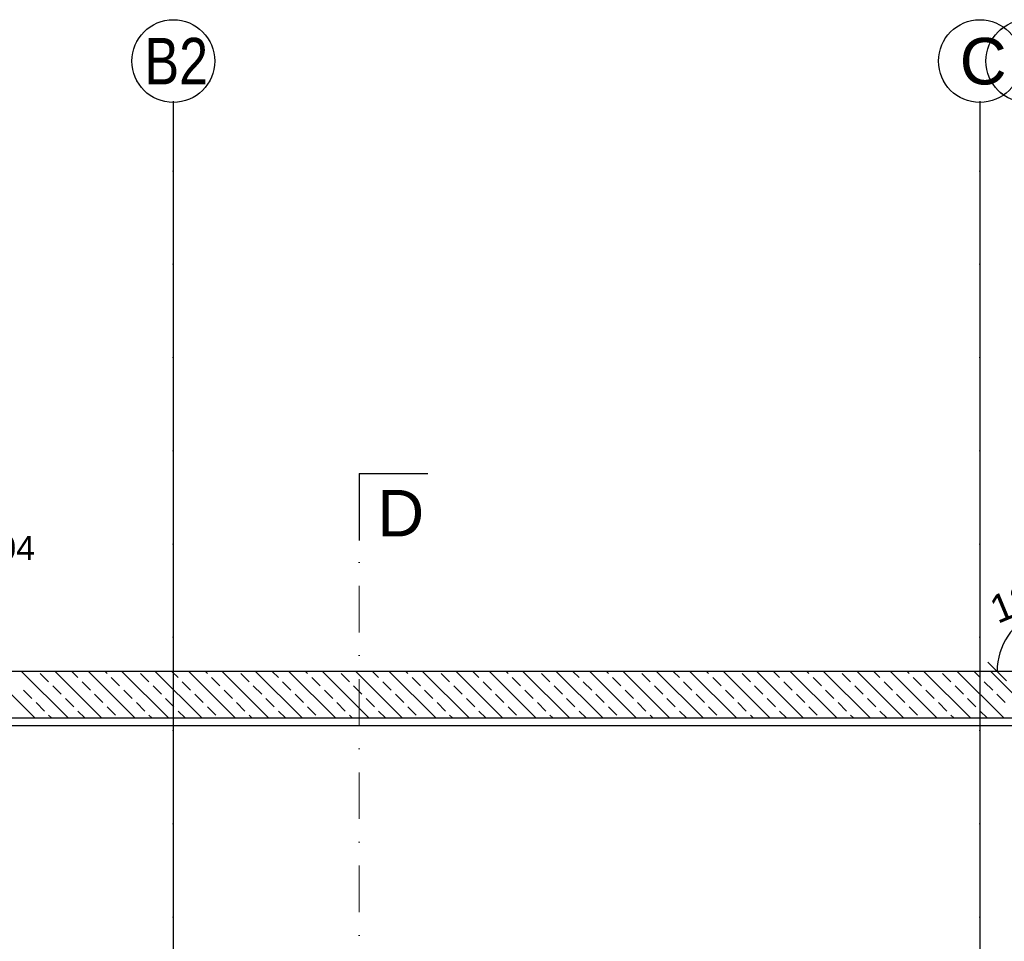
# Model space of a CAD drawing. Header units: millimetres. Extents: x -7023 to 53801, y 9849 to 33561.
# Tile 68 of 256: x 7279 to 7809, y 22276 to 22772. Entities that reach past the tile are written whole.
import ezdxf

# ---------------------------------------------------------------- set-up
doc = ezdxf.new("R2010")
doc.units = ezdxf.units.MM
doc.linetypes.add('DASHDOT', pattern=[1, 0.5, -0.25, 0, -0.25])
doc.linetypes.add('DASHDOTX2', pattern=[2, 1, -0.5, 0, -0.5])
doc.layers.get('0').update_dxf_attribs({"lineweight": 9})
doc.layers.add('.IE_podklad', color=252, linetype='Continuous')
doc.layers.add('PROJEKT osie', color=251, linetype='DASHDOTX2', lineweight=9)
doc.styles.add('Arial', font='arial.ttf', dxfattribs={"height": 125})
doc.styles.get("Standard").update_dxf_attribs({"font": 'arial.ttf'})

# ---------------------------------------------------------------- blocks, each defined once
blk = doc.blocks.new('OSIE DOMKU')
at = {"layer": 'PROJEKT osie', "ltscale": 25}
for p, q in [((-31887.02, 6226.99), (-31887.02, 4134.85)), ((-31453.52, 6226.99), (-31453.52, 4134.85)), ((-33194.97, 5891.65), (-29895.99, 5891.65))]:
    blk.add_line(p, q, dxfattribs=at)
at = {"layer": 'PROJEKT osie', "linetype": 'Continuous'}
for centre in [(-31887.02, 6248.58), (-31453.52, 6248.58), (-31428.02, 6248.58)]:
    blk.add_circle(centre, 22.24, dxfattribs=at)
at = {"layer": 'PROJEKT osie', "char_height": 25, "width": 492.1163, "attachment_point": 1}
for s, insert in [('{\\W0.8;B2}', (-31902.51, 6261.05)), ('C', (-31464.35, 6261.05))]:
    blk.add_mtext(s, dxfattribs=dict(at, insert=insert))
blk = doc.blocks.new('_Oblique')
at = {"color": 0, "linetype": 'ByBlock', "lineweight": -2}
blk.add_line((-0.5, -0.5), (0.5, 0.5), dxfattribs=at)

msp = doc.modelspace()

# ---------------------------------------------------------------- linework, layer by layer
at = {"layer": '.IE_podklad', "ltscale": 25}
for p, q in [((7362.06, 22727.75), (7362.06, 20635.61)), ((7795.56, 22727.75), (7795.56, 20635.61)), ((7461.89, 22527.69), (7498.94, 22527.69)), ((6054.1, 22392.41), (9353.09, 22392.41))]:
    msp.add_line(p, q, dxfattribs=at)
at = {"layer": '.IE_podklad', "lineweight": 30, "ltscale": 25}
msp.add_line((7461.89, 22527.69), (7461.89, 22491.74), dxfattribs=at)
at = {"layer": '.IE_podklad', "linetype": 'DASHDOT', "lineweight": 13, "ltscale": 50}
msp.add_line((7461.89, 22517.48), (7461.89, 21687.64), dxfattribs=at)
at = {"layer": '.IE_podklad'}
for p, q in [((7839.06, 22421.41), (7165.06, 22421.41)), ((7287.56, 22396.41), (7262.56, 22421.41)), ((7305.52, 22396.41), (7280.52, 22421.41)), ((7295.05, 22415.86), (7290.56, 22420.35)), ((7323.48, 22396.41), (7298.48, 22421.41)), ((7310.77, 22418.1), (7307.47, 22421.41)), ((7341.45, 22396.41), (7316.45, 22421.41)), ((7326.48, 22420.35), (7325.43, 22421.41)), ((7333.22, 22413.61), (7328.73, 22418.1)), ((7359.41, 22396.41), (7334.41, 22421.41)), ((7348.93, 22415.86), (7344.44, 22420.35)), ((7377.37, 22396.41), (7352.37, 22421.41)), ((7364.65, 22418.1), (7361.35, 22421.41)), ((7395.33, 22396.41), (7370.33, 22421.41)), ((7380.37, 22420.35), (7379.31, 22421.41)), ((7387.1, 22413.61), (7382.61, 22418.1)), ((7413.29, 22396.41), (7388.29, 22421.41)), ((7402.82, 22415.86), (7398.33, 22420.35)), ((7431.25, 22396.41), (7406.25, 22421.41)), ((7418.53, 22418.1), (7415.23, 22421.41)), ((7449.21, 22396.41), (7424.21, 22421.41)), ((7434.25, 22420.35), (7433.19, 22421.41)), ((7440.98, 22413.61), (7436.49, 22418.1)), ((7467.17, 22396.41), (7442.17, 22421.41)), ((7456.7, 22415.86), (7452.21, 22420.35)), ((7485.13, 22396.41), (7460.13, 22421.41)), ((7472.41, 22418.1), (7469.11, 22421.41)), ((7503.09, 22396.41), (7478.09, 22421.41)), ((7488.13, 22420.35), (7487.07, 22421.41)), ((7494.86, 22413.61), (7490.37, 22418.1)), ((7521.05, 22396.41), (7496.05, 22421.41)), ((7510.58, 22415.86), (7506.09, 22420.35)), ((7539.01, 22396.41), (7514.01, 22421.41)), ((7526.29, 22418.1), (7522.99, 22421.41)), ((7556.97, 22396.41), (7531.97, 22421.41)), ((7542.01, 22420.35), (7540.95, 22421.41)), ((7548.74, 22413.61), (7544.25, 22418.1)), ((7574.93, 22396.41), (7549.93, 22421.41)), ((7564.46, 22415.86), (7559.97, 22420.35)), ((7592.89, 22396.41), (7567.89, 22421.41)), ((7580.18, 22418.1), (7576.87, 22421.41)), ((7610.85, 22396.41), (7585.85, 22421.41)), ((7595.89, 22420.35), (7594.83, 22421.41)), ((7602.63, 22413.61), (7598.14, 22418.1)), ((7628.81, 22396.41), (7603.81, 22421.41)), ((7618.34, 22415.86), (7613.85, 22420.35)), ((7646.77, 22396.41), (7621.77, 22421.41)), ((7634.06, 22418.1), (7630.75, 22421.41)), ((7664.73, 22396.41), (7639.73, 22421.41)), ((7649.77, 22420.35), (7648.71, 22421.41)), ((7656.51, 22413.61), (7652.02, 22418.1)), ((7682.7, 22396.41), (7657.7, 22421.41)), ((7672.22, 22415.86), (7667.73, 22420.35)), ((7700.66, 22396.41), (7675.66, 22421.41)), ((7687.94, 22418.1), (7684.64, 22421.41)), ((7718.62, 22396.41), (7693.62, 22421.41)), ((7703.65, 22420.35), (7702.6, 22421.41)), ((7710.39, 22413.61), (7705.9, 22418.1)), ((7736.58, 22396.41), (7711.58, 22421.41)), ((7726.1, 22415.86), (7721.61, 22420.35)), ((7754.54, 22396.41), (7729.54, 22421.41)), ((7741.82, 22418.1), (7738.52, 22421.41)), ((7772.5, 22396.41), (7747.5, 22421.41)), ((7757.54, 22420.35), (7756.48, 22421.41)), ((7764.27, 22413.61), (7759.78, 22418.1)), ((7790.46, 22396.41), (7765.46, 22421.41)), ((7779.99, 22415.86), (7775.5, 22420.35)), ((7808.42, 22396.41), (7783.42, 22421.41)), ((7795.7, 22418.1), (7792.4, 22421.41)), ((7826.38, 22396.41), (7801.38, 22421.41)), ((7301.79, 22409.12), (7297.3, 22413.61)), ((7317.5, 22411.37), (7313.01, 22415.86)), ((7355.67, 22409.12), (7351.18, 22413.61)), ((7371.38, 22411.37), (7366.89, 22415.86)), ((7409.55, 22409.12), (7405.06, 22413.61)), ((7425.27, 22411.37), (7420.78, 22415.86)), ((7463.43, 22409.12), (7458.94, 22413.61)), ((7479.15, 22411.37), (7474.66, 22415.86)), ((7517.31, 22409.12), (7512.82, 22413.61)), ((7533.03, 22411.37), (7528.54, 22415.86)), ((7571.2, 22409.12), (7566.71, 22413.61)), ((7586.91, 22411.37), (7582.42, 22415.86)), ((7625.08, 22409.12), (7620.59, 22413.61)), ((7640.79, 22411.37), (7636.3, 22415.86)), ((7678.96, 22409.12), (7674.47, 22413.61)), ((7694.67, 22411.37), (7690.18, 22415.86)), ((7732.84, 22409.12), (7728.35, 22413.61)), ((7748.56, 22411.37), (7744.07, 22415.86)), ((7786.72, 22409.12), (7782.23, 22413.61)), ((7802.44, 22411.37), (7797.95, 22415.86)), ((7286.07, 22406.88), (7281.58, 22411.37)), ((7308.52, 22402.39), (7304.03, 22406.88)), ((7324.24, 22404.63), (7319.75, 22409.12)), ((7339.95, 22406.88), (7335.46, 22411.37)), ((7362.4, 22402.39), (7357.91, 22406.88)), ((7378.12, 22404.63), (7373.63, 22409.12)), ((7393.84, 22406.88), (7389.35, 22411.37)), ((7416.29, 22402.39), (7411.8, 22406.88)), ((7432, 22404.63), (7427.51, 22409.12)), ((7447.72, 22406.88), (7443.23, 22411.37)), ((7470.17, 22402.39), (7465.68, 22406.88)), ((7485.88, 22404.63), (7481.39, 22409.12)), ((7501.6, 22406.88), (7497.11, 22411.37)), ((7524.05, 22402.39), (7519.56, 22406.88)), ((7539.76, 22404.63), (7535.27, 22409.12)), ((7555.48, 22406.88), (7550.99, 22411.37)), ((7577.93, 22402.39), (7573.44, 22406.88)), ((7593.65, 22404.63), (7589.16, 22409.12)), ((7609.36, 22406.88), (7604.87, 22411.37)), ((7631.81, 22402.39), (7627.32, 22406.88)), ((7647.53, 22404.63), (7643.04, 22409.12)), ((7663.24, 22406.88), (7658.75, 22411.37)), ((7685.69, 22402.39), (7681.2, 22406.88)), ((7701.41, 22404.63), (7696.92, 22409.12)), ((7717.12, 22406.88), (7712.63, 22411.37)), ((7739.58, 22402.39), (7735.09, 22406.88)), ((7755.29, 22404.63), (7750.8, 22409.12)), ((7771.01, 22406.88), (7766.52, 22411.37)), ((7793.46, 22402.39), (7788.97, 22406.88)), ((7809.17, 22404.63), (7804.68, 22409.12)), ((7292.81, 22400.14), (7288.32, 22404.63)), ((7330.97, 22397.9), (7326.48, 22402.39)), ((7346.69, 22400.14), (7342.2, 22404.63)), ((7384.86, 22397.9), (7380.37, 22402.39)), ((7400.57, 22400.14), (7396.08, 22404.63)), ((7438.74, 22397.9), (7434.25, 22402.39)), ((7454.45, 22400.14), (7449.96, 22404.63)), ((7492.62, 22397.9), (7488.13, 22402.39)), ((7508.33, 22400.14), (7503.84, 22404.63)), ((7546.5, 22397.9), (7542.01, 22402.39)), ((7562.22, 22400.14), (7557.73, 22404.63)), ((7600.38, 22397.9), (7595.89, 22402.39)), ((7616.1, 22400.14), (7611.61, 22404.63)), ((7654.26, 22397.9), (7649.77, 22402.39)), ((7669.98, 22400.14), (7665.49, 22404.63)), ((7708.14, 22397.9), (7703.65, 22402.39)), ((7723.86, 22400.14), (7719.37, 22404.63)), ((7762.03, 22397.9), (7757.54, 22402.39)), ((7777.74, 22400.14), (7773.25, 22404.63)), ((7165.06, 22396.41), (7849.41, 22396.41)), ((7296.54, 22396.41), (7295.05, 22397.9)), ((7314.5, 22396.41), (7310.77, 22400.14)), ((7350.43, 22396.41), (7348.93, 22397.9)), ((7368.39, 22396.41), (7364.65, 22400.14)), ((7404.31, 22396.41), (7402.82, 22397.9)), ((7422.27, 22396.41), (7418.53, 22400.14)), ((7458.19, 22396.41), (7456.7, 22397.9)), ((7476.15, 22396.41), (7472.41, 22400.14)), ((7512.07, 22396.41), (7510.58, 22397.9)), ((7530.03, 22396.41), (7526.29, 22400.14)), ((7565.95, 22396.41), (7564.46, 22397.9)), ((7583.91, 22396.41), (7580.18, 22400.14)), ((7619.83, 22396.41), (7618.34, 22397.9)), ((7637.79, 22396.41), (7634.06, 22400.14)), ((7673.71, 22396.41), (7672.22, 22397.9)), ((7691.68, 22396.41), (7687.94, 22400.14)), ((7727.6, 22396.41), (7726.1, 22397.9)), ((7745.56, 22396.41), (7741.82, 22400.14)), ((7781.48, 22396.41), (7779.99, 22397.9)), ((7799.44, 22396.41), (7795.7, 22400.14))]:
    msp.add_line(p, q, dxfattribs=at)
at = {"layer": '.IE_podklad', "linetype": 'Continuous'}
for centre in [(7362.06, 22749.34), (7795.56, 22749.34), (7821.06, 22749.34)]:
    msp.add_circle(centre, 22.24, dxfattribs=at)
at = {"layer": '.IE_podklad'}
msp.add_arc((7839.06, 22421.41), 34.23, 45, 180, dxfattribs=at)

# ---------------------------------------------------------------- block references
msp.add_blockref('OSIE DOMKU', (39249.07, 16500.76), dxfattribs=at)
at = {"layer": '.IE_podklad', "xscale": 10, "yscale": 10, "zscale": 10, "rotation": 269.9999999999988}
msp.add_blockref('_Oblique', (7804.83, 22421.41), dxfattribs=at)

# ---------------------------------------------------------------- texts
at = {"layer": '.IE_podklad', "linetype": 'Continuous', "ltscale": 25, "style": 'Arial'}
msp.add_text('D', height=25, dxfattribs=at).set_placement((7471.67, 22493.95))
at = {"layer": '.IE_podklad', "char_height": 25, "width": 492.1163, "attachment_point": 1}
for s, insert in [('{\\W0.8;B2}', (7346.56, 22761.8)), ('C', (7784.72, 22761.8))]:
    msp.add_mtext(s, dxfattribs=dict(at, insert=insert))
at = {"layer": '.IE_podklad', "insert": (6823.37, 22515.92), "char_height": 13, "attachment_point": 1}
msp.add_mtext('zadaszenie szklane 190x80 cm VSG-ESG\\Pna zawiesiach typu spinning ze stali nierdzewnej AISI 304', dxfattribs=at)
at = {"layer": '.IE_podklad', "insert": (7822.26, 22461.96), "char_height": 15, "attachment_point": 5, "rotation": 22.5}
msp.add_mtext('\\A1;135%%d', dxfattribs=at)

doc.saveas('drawing.dxf')
